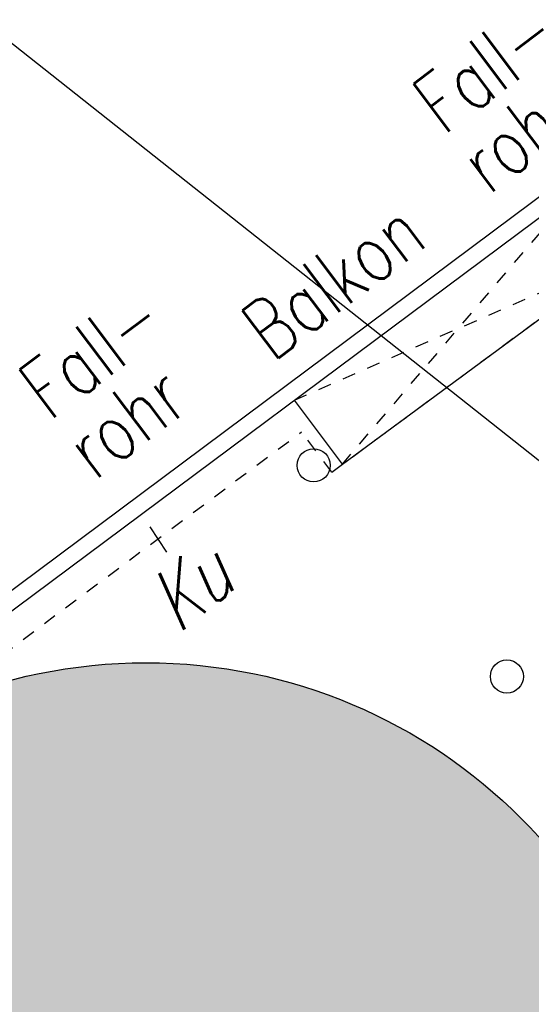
# Model space of a CAD drawing. Header units: metres. Extents: x 2 to 485, y 6 to 594.
# Tile 105 of 176: x 295.46 to 299.32, y 274.61 to 282.04. Entities that reach past the tile are written whole.
import ezdxf
from ezdxf.enums import TextEntityAlignment as Align

# ---------------------------------------------------------------- set-up
doc = ezdxf.new("R2010")
doc.units = ezdxf.units.M
doc.header["$LTSCALE"] = 0.0125
doc.linetypes.add('260241_A_bea$0$GESTRICHELTX2', pattern=[0.7, 0.5, -0.2])
doc.linetypes.add('260241_A_bea$0$PUNKTIERT', pattern=[0.2, 0, -0.2])
for name, color, linetype in [('260241_A_bea$0$B10_GEBAEUDE', 1, 'Continuous'), ('260241_A_bea$0$B13_GEB_ZUBEHOER', 12, 'Continuous'), ('260241_A_bea$0$B14_GEB_ZUB_GESTR', 12, 'Continuous'), ('260241_A_bea$0$B15_GEB_TXT', 12, 'Continuous'), ('260241_A_bea$0$B25_EINFASS_GEPKT', 7, '260241_A_bea$0$PUNKTIERT'), ('260241_A_bea$0$B28_VEINFASS_TXT', 5, 'Continuous'), ('260241_A_bea$0$B30_BEWSYM', 3, 'Continuous'), ('260241_A_bea$0$B34_ZUBEHOER_1', 6, 'Continuous')]:
    doc.layers.add(name, color=color, linetype=linetype)
doc.layers.add('260241_A_bea$0$B62_PLOTBOX', color=9, linetype='Continuous', plot=False)
doc.layers.add('260241_A_bea$0$f_fill_baum', color=86, linetype='Continuous', lineweight=18)
doc.styles.add('260241_A_bea$0$ROMANS', font='ROMANS')

# ---------------------------------------------------------------- blocks, each defined once
blk = doc.blocks.new('260241_A_bea$0$PAPIERK_RUND')
blk.add_circle((0, 0), 0.5)

msp = doc.modelspace()

# ---------------------------------------------------------------- hatches: boundary and pattern name
at = {"layer": '260241_A_bea$0$f_fill_baum'}
h = msp.add_hatch(color=256, dxfattribs=at)
h.dxf.hatch_style = 1
edge = h.paths.add_edge_path()
edge.add_ellipse((296.4165, 273.1833), major_axis=(-2.8284, 2.8284), ratio=1, start_angle=0, end_angle=360)

# ---------------------------------------------------------------- linework, layer by layer
at = {"color": 252, "lineweight": -2}
msp.add_circle((299.1397, 277.0793), 0.125, dxfattribs=at)
at = {"color": 252}
msp.add_ellipse((297.6818, 278.6729), major_axis=(0.0884, 0.0884), ratio=1, start_param=5.497787, end_param=11.780972, dxfattribs=at)
at = {"layer": '260241_A_bea$0$B10_GEBAEUDE', "color": 7, "linetype": 'Continuous'}
msp.add_line((275.3778, 262.796), (311.5625, 289.7828), dxfattribs=at)
at = {"layer": '260241_A_bea$0$B13_GEB_ZUBEHOER', "color": 7, "linetype": 'Continuous'}
for p, q in [((275.3455, 262.6223), (311.7445, 289.7563)), ((297.8985, 278.6813), (300.0375, 280.2593)), ((297.8985, 278.6813), (297.5375, 279.1656))]:
    msp.add_line(p, q, dxfattribs=at)
at = {"layer": '260241_A_bea$0$B14_GEB_ZUB_GESTR', "color": 7, "linetype": '260241_A_bea$0$GESTRICHELTX2'}
for p, q in [((297.8985, 278.6813), (299.6686, 280.7542)), ((297.5375, 279.1656), (300.0375, 280.2593))]:
    msp.add_line(p, q, dxfattribs=at)
at = {"layer": '260241_A_bea$0$B25_EINFASS_GEPKT', "color": 7, "linetype": '260241_A_bea$0$PUNKTIERT', "ltscale": 0.5}
for p, q in [((297.8183, 278.6215), (300.1177, 280.3191)), ((291.1613, 274.1309), (297.5912, 278.9263)), ((297.8183, 278.6215), (297.5912, 278.9263))]:
    msp.add_line(p, q, dxfattribs=at)
at = {"layer": '260241_A_bea$0$B28_VEINFASS_TXT', "color": 252, "linetype": 'Continuous'}
msp.add_line((296.4456, 278.21), (296.5727, 278.0183), dxfattribs=at)
at = {"layer": '260241_A_bea$0$B62_PLOTBOX', "linetype": 'Continuous'}
msp.add_line((326.2932, 257.4042), (200.84, 356.7092), dxfattribs=at)

# ---------------------------------------------------------------- block references
at = {"layer": '260241_A_bea$0$B30_BEWSYM', "xscale": 8, "yscale": 8}
msp.add_blockref('260241_A_bea$0$PAPIERK_RUND', (296.4165, 273.1833), dxfattribs=at)

# ---------------------------------------------------------------- texts
at = {"layer": '260241_A_bea$0$B15_GEB_TXT', "color": 7, "style": '260241_A_bea$0$ROMANS', "width": 0.75}
msp.add_text('Balkon', height=0.45, rotation=36.96653, dxfattribs=at).set_placement((297.3698, 279.4474))
at = {"layer": '260241_A_bea$0$B28_VEINFASS_TXT', "color": 252, "style": '260241_A_bea$0$ROMANS', "oblique": 15.00004, "width": 0.75}
msp.add_text('Ku', height=0.45, rotation=38.92325, dxfattribs=at).set_placement((296.8888, 277.5795), align=Align.CENTER)
at = {"layer": '260241_A_bea$0$B34_ZUBEHOER_1', "color": 252, "style": '260241_A_bea$0$ROMANS', "width": 0.75}
for s, p in [('Fall-', (298.6608, 281.1571)), ('rohr', (298.9986, 280.7074)), ('Fall-', (295.6891, 279.0011)), ('rohr', (296.0269, 278.5514))]:
    msp.add_text(s, height=0.45, rotation=36.90967, dxfattribs=at).set_placement(p)

doc.saveas('drawing.dxf')
